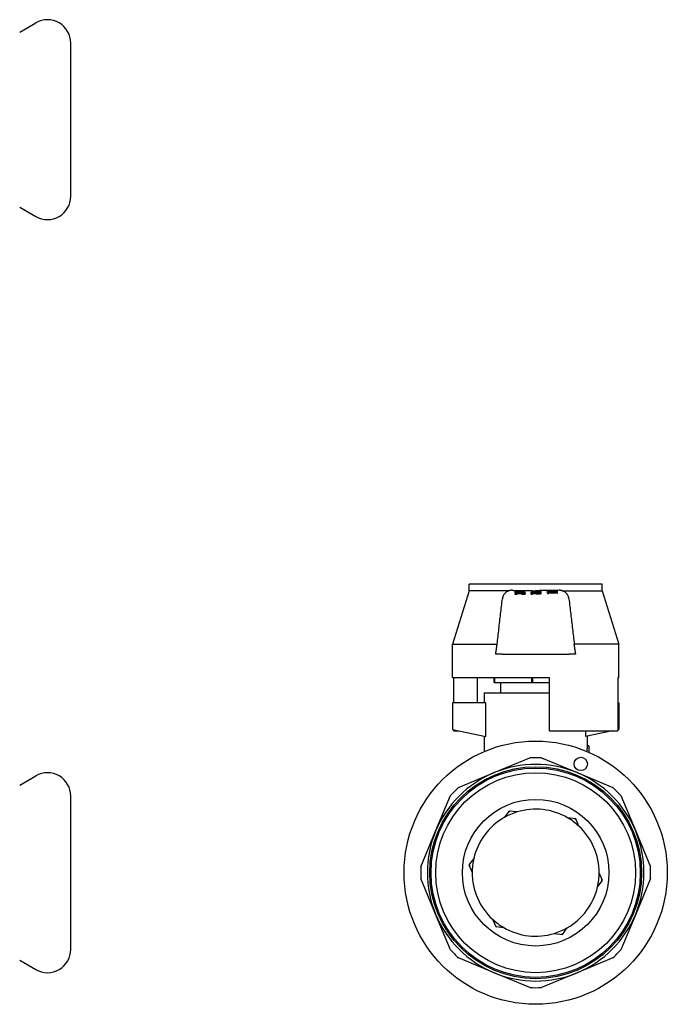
# Model space of a CAD drawing. Header units: millimetres. Extents: x 68 to 3753, y 43 to 336.
# Tile 8 of 8: x 372 to 469, y 184 to 331. Entities that reach past the tile are written whole.
import ezdxf

# ---------------------------------------------------------------- set-up
doc = ezdxf.new("R2010")
doc.units = ezdxf.units.MM
doc.layers.add('DETAIL', color=2, linetype='Continuous')

msp = doc.modelspace()

# ---------------------------------------------------------------- linework, layer by layer
at = {"layer": 'DETAIL'}
for p, q in [((371.98, 329.49), (374.4, 330.89)), ((379.65, 304.86), (379.65, 327.86)), ((371.98, 303.22), (374.4, 301.83)), ((459.4, 246.69), (439.4, 246.69)), ((439.4, 245.69), (439.4, 246.69)), ((459.4, 245.69), (459.4, 246.69)), ((439.4, 245.69), (436.9, 237.69)), ((445.43, 245.69), (439.4, 245.69)), ((446.25, 245.21), (446.25, 245.2)), ((446.27, 245.38), (446.27, 245.37)), ((446.29, 245.58), (446.29, 245.56)), ((447.46, 245.58), (446.29, 245.58)), ((446.29, 245.55), (446.29, 245.56)), ((446.29, 245.56), (447.81, 245.56)), ((446.29, 245.55), (447.81, 245.55)), ((446.29, 245.51), (446.29, 245.44)), ((446.43, 245.51), (446.29, 245.51)), ((446.29, 245.43), (446.29, 245.44)), ((446.29, 245.44), (446.46, 245.44)), ((446.29, 245.43), (446.46, 245.43)), ((446.46, 245.44), (446.46, 245.5)), ((446.46, 245.43), (446.46, 245.44)), ((447.05, 245.32), (447.05, 245.33)), ((447.29, 245.51), (447.29, 245.49)), ((447.29, 245.48), (447.29, 245.49)), ((447.37, 245.43), (447.37, 245.44)), ((447.56, 245.6), (447.46, 245.6)), ((447.46, 245.6), (447.46, 245.58)), ((447.49, 245.29), (447.49, 245.28)), ((447.81, 245.56), (447.81, 245.57)), ((447.81, 245.55), (447.81, 245.56)), ((447.81, 245.46), (447.81, 245.47)), ((447.81, 245.37), (447.81, 245.38)), ((447.86, 245.21), (447.86, 245.2)), ((447.89, 245.29), (447.89, 245.28)), ((450.07, 245.58), (448.74, 245.58)), ((448.74, 245.58), (448.74, 245.56)), ((448.74, 245.56), (450.07, 245.56)), ((448.74, 245.55), (448.74, 245.56)), ((448.74, 245.55), (450.07, 245.55)), ((448.74, 245.51), (448.74, 245.43)), ((450.24, 245.51), (448.74, 245.51)), ((448.74, 245.42), (448.74, 245.43)), ((448.74, 245.43), (448.91, 245.43)), ((448.74, 245.42), (448.91, 245.42)), ((450.24, 245.42), (448.74, 245.42)), ((448.74, 245.42), (448.74, 245.4)), ((448.74, 245.4), (449.81, 245.4)), ((449.81, 245.4), (448.74, 245.38)), ((448.74, 245.39), (448.74, 245.4)), ((448.74, 245.39), (449.35, 245.39)), ((448.74, 245.38), (448.74, 245.37)), ((448.74, 245.37), (449.81, 245.35)), ((448.74, 245.36), (448.74, 245.37)), ((448.74, 245.36), (449.35, 245.35)), ((448.74, 245.35), (448.74, 245.33)), ((449.81, 245.35), (448.74, 245.35)), ((448.74, 245.32), (448.74, 245.33)), ((448.74, 245.33), (450.24, 245.33)), ((448.74, 245.32), (450.24, 245.32)), ((450.24, 245.32), (448.74, 245.32)), ((448.74, 245.32), (448.74, 245.3)), ((448.74, 245.3), (449.32, 245.3)), ((448.74, 245.29), (448.74, 245.3)), ((448.74, 245.29), (449.32, 245.29)), ((448.74, 245.21), (448.74, 245.2)), ((448.93, 245.21), (448.74, 245.21)), ((448.91, 245.43), (448.91, 245.5)), ((448.91, 245.5), (449.45, 245.5)), ((448.91, 245.49), (449.45, 245.49)), ((448.91, 245.42), (448.91, 245.43)), ((448.93, 245.2), (448.93, 245.21)), ((449.25, 245.38), (450.24, 245.39)), ((449.25, 245.37), (449.25, 245.38)), ((450.24, 245.36), (449.25, 245.37)), ((449.32, 245.3), (449.32, 245.28)), ((449.32, 245.28), (449.32, 245.27)), ((449.45, 245.5), (449.45, 245.44)), ((449.45, 245.44), (449.62, 245.44)), ((449.45, 245.43), (449.45, 245.44)), ((449.45, 245.43), (449.62, 245.43)), ((449.49, 245.37), (450.24, 245.38)), ((450.07, 245.3), (449.49, 245.3)), ((449.49, 245.3), (449.49, 245.28)), ((450.07, 245.29), (449.49, 245.29)), ((449.62, 245.44), (449.62, 245.5)), ((449.62, 245.5), (450.07, 245.5)), ((449.62, 245.49), (450.07, 245.49)), ((449.62, 245.43), (449.62, 245.44)), ((449.78, 245.23), (449.78, 245.24)), ((449.81, 245.4), (449.81, 245.4)), ((449.81, 245.35), (449.81, 245.35)), ((450.24, 245.61), (450.07, 245.61)), ((450.07, 245.61), (450.07, 245.58)), ((450.07, 245.56), (450.07, 245.53)), ((450.07, 245.52), (450.07, 245.53)), ((450.07, 245.53), (450.24, 245.53)), ((450.07, 245.52), (450.24, 245.52)), ((450.07, 245.5), (450.07, 245.44)), ((450.07, 245.44), (450.24, 245.44)), ((450.07, 245.43), (450.07, 245.44)), ((450.07, 245.43), (450.24, 245.43)), ((450.07, 245.28), (450.07, 245.3)), ((450.24, 245.53), (450.24, 245.61)), ((450.24, 245.52), (450.24, 245.53)), ((450.24, 245.44), (450.24, 245.51)), ((450.24, 245.43), (450.24, 245.44)), ((450.24, 245.39), (450.24, 245.42)), ((450.24, 245.38), (450.24, 245.39)), ((450.24, 245.33), (450.24, 245.36)), ((450.24, 245.32), (450.24, 245.33)), ((450.24, 245.28), (450.24, 245.32)), ((450.24, 245.27), (450.24, 245.28)), ((452.69, 245.61), (451.19, 245.61)), ((451.19, 245.61), (451.19, 245.6)), ((451.19, 245.6), (452.26, 245.6)), ((452.26, 245.6), (451.19, 245.58)), ((451.19, 245.59), (451.19, 245.6)), ((451.19, 245.59), (451.8, 245.59)), ((451.19, 245.58), (451.19, 245.57)), ((451.19, 245.57), (452.26, 245.55)), ((451.19, 245.56), (451.19, 245.57)), ((451.19, 245.56), (451.8, 245.54)), ((451.19, 245.54), (451.19, 245.53)), ((452.26, 245.54), (451.19, 245.54)), ((451.19, 245.52), (451.19, 245.53)), ((451.19, 245.53), (452.69, 245.53)), ((451.19, 245.52), (452.69, 245.52)), ((452.69, 245.48), (451.19, 245.52)), ((451.19, 245.52), (451.19, 245.5)), ((451.19, 245.5), (451.65, 245.49)), ((451.19, 245.49), (451.19, 245.5)), ((451.19, 245.49), (451.65, 245.48)), ((451.19, 245.43), (452.69, 245.47)), ((451.65, 245.45), (451.19, 245.44)), ((451.19, 245.44), (451.19, 245.43)), ((451.19, 245.42), (451.19, 245.43)), ((451.97, 245.39), (451.19, 245.42)), ((451.19, 245.42), (451.19, 245.4)), ((451.19, 245.4), (451.81, 245.38)), ((451.19, 245.39), (451.19, 245.4)), ((451.19, 245.39), (451.69, 245.37)), ((451.81, 245.38), (451.19, 245.35)), ((451.19, 245.33), (451.98, 245.37)), ((451.19, 245.32), (451.98, 245.36)), ((451.19, 245.35), (451.19, 245.33)), ((451.19, 245.32), (451.19, 245.33)), ((451.19, 245.31), (451.19, 245.29)), ((451.38, 245.31), (451.19, 245.31)), ((451.19, 245.28), (451.19, 245.29)), ((451.19, 245.29), (451.38, 245.29)), ((451.19, 245.28), (451.38, 245.28)), ((451.25, 245.42), (452.69, 245.45)), ((451.38, 245.29), (451.38, 245.31)), ((451.38, 245.28), (451.38, 245.29)), ((451.65, 245.49), (451.65, 245.45)), ((451.7, 245.57), (452.69, 245.59)), ((452.69, 245.55), (451.7, 245.57)), ((451.7, 245.57), (451.7, 245.57)), ((452.34, 245.47), (451.82, 245.49)), ((451.82, 245.49), (451.82, 245.46)), ((452.22, 245.47), (451.82, 245.48)), ((451.82, 245.46), (452.34, 245.47)), ((451.94, 245.57), (452.69, 245.58)), ((452.69, 245.42), (451.97, 245.39)), ((451.98, 245.37), (452.69, 245.34)), ((451.98, 245.36), (451.98, 245.37)), ((451.98, 245.36), (452.69, 245.33)), ((452.14, 245.38), (452.69, 245.4)), ((452.69, 245.35), (452.14, 245.38)), ((452.26, 245.6), (452.26, 245.6)), ((452.26, 245.55), (452.26, 245.54)), ((452.26, 245.37), (452.69, 245.39)), ((452.34, 245.47), (452.34, 245.47)), ((452.69, 245.59), (452.69, 245.61)), ((452.69, 245.58), (452.69, 245.59)), ((452.69, 245.53), (452.69, 245.55)), ((452.69, 245.52), (452.69, 245.53)), ((452.69, 245.47), (452.69, 245.48)), ((452.69, 245.45), (452.69, 245.47)), ((452.69, 245.4), (452.69, 245.42)), ((452.69, 245.39), (452.69, 245.4)), ((452.69, 245.34), (452.69, 245.35)), ((452.69, 245.33), (452.69, 245.34)), ((453.37, 245.69), (459.4, 245.69)), ((459.4, 245.69), (461.9, 237.69)), ((446.66, 245.16), (446.66, 245.15)), ((447.42, 245.16), (447.26, 245.16)), ((447.26, 245.16), (447.26, 245.16)), ((447.26, 245.16), (447.73, 245.16)), ((447.26, 245.15), (447.26, 245.16)), ((447.26, 245.15), (447.73, 245.15)), ((447.73, 245.16), (447.63, 245.16)), ((447.73, 245.16), (447.73, 245.16)), ((447.73, 245.15), (447.73, 245.16)), ((448.74, 245.19), (448.74, 245.2)), ((448.74, 245.2), (448.93, 245.2)), ((448.74, 245.19), (448.93, 245.19)), ((448.93, 245.19), (448.93, 245.2)), ((436.9, 237.69), (443.62, 237.69)), ((436.9, 232.69), (436.9, 237.69)), ((461.9, 237.69), (455.19, 237.69)), ((461.9, 232.69), (461.9, 237.69)), ((443.4, 236.19), (443.41, 236.29)), ((444.39, 236.19), (443.4, 236.19)), ((444.39, 236.19), (445.89, 236.19)), ((445.89, 236.19), (452.92, 236.19)), ((452.92, 236.19), (454.41, 236.19)), ((455.4, 236.19), (454.41, 236.19)), ((455.39, 236.29), (455.4, 236.19)), ((436.9, 232.69), (451.5, 232.69)), ((437.08, 232.69), (437.08, 228.89)), ((440.65, 228.89), (440.65, 232.69)), ((443.17, 231.92), (443.17, 232.69)), ((443.17, 231.92), (443.21, 231.92)), ((443.21, 232.69), (443.21, 231.92)), ((443.21, 231.92), (448.84, 231.92)), ((444.15, 230.39), (444.15, 231.92)), ((448.84, 231.92), (448.84, 232.69)), ((448.84, 231.92), (448.94, 231.92)), ((448.94, 232.69), (448.94, 231.92)), ((448.94, 231.92), (451.5, 231.92)), ((451.5, 224.69), (451.5, 232.69)), ((461.73, 232.69), (461.73, 224.69)), ((461.73, 232.69), (461.9, 232.69)), ((441.65, 230.39), (451.5, 230.39)), ((441.65, 230.39), (441.65, 228.89)), ((441.92, 228.89), (436.9, 228.89)), ((436.9, 228.89), (436.9, 224.89)), ((441.92, 223.84), (441.92, 228.89)), ((461.73, 228.89), (461.9, 228.89)), ((461.9, 228.89), (461.9, 224.89)), ((436.9, 224.89), (441.92, 223.84)), ((437.08, 224.86), (437.08, 224.69)), ((437.08, 224.69), (437.85, 224.69)), ((451.5, 224.69), (461.73, 224.69)), ((456.89, 224.69), (456.89, 223.84)), ((460.95, 224.69), (456.89, 223.84)), ((461.9, 224.89), (461.73, 224.86)), ((441.65, 223.89), (441.65, 221.56)), ((457.15, 223.89), (457.15, 222.41)), ((457.4, 222.41), (457.15, 222.41)), ((457.4, 222.41), (457.4, 221.45)), ((443.18, 218.41), (448.53, 220.62)), ((450.27, 220.62), (455.62, 218.41)), ((371.98, 216.53), (374.4, 217.92)), ((437.84, 216.19), (443.18, 218.41)), ((455.62, 218.41), (460.97, 216.19)), ((379.65, 191.89), (379.65, 214.89)), ((434.39, 209.61), (436.6, 214.96)), ((462.2, 214.96), (464.42, 209.61)), ((445.4, 212.64), (444.66, 211.66)), ((446.62, 212.5), (445.4, 212.64)), ((455.41, 211.49), (454.19, 211.63)), ((455.9, 210.36), (455.41, 211.49)), ((432.17, 204.26), (434.39, 209.61)), ((464.42, 209.61), (466.63, 204.26)), ((440.12, 205.54), (439.39, 204.55)), ((439.39, 204.55), (439.88, 203.42)), ((434.39, 197.18), (432.17, 202.52)), ((459.42, 202.24), (458.93, 203.37)), ((466.63, 202.52), (464.42, 197.18)), ((458.68, 201.25), (459.42, 202.24)), ((436.6, 191.83), (434.39, 197.18)), ((464.42, 197.18), (462.2, 191.83)), ((442.91, 196.43), (443.4, 195.3)), ((443.4, 195.3), (444.62, 195.16)), ((453.41, 194.14), (454.14, 195.13)), ((452.19, 194.28), (453.41, 194.14)), ((443.18, 188.38), (437.84, 190.6)), ((460.97, 190.6), (455.62, 188.38)), ((371.98, 190.26), (374.4, 188.86)), ((448.53, 186.17), (443.18, 188.38)), ((455.62, 188.38), (450.27, 186.17))]:
    msp.add_line(p, q, dxfattribs=at)
at = {"layer": 'DETAIL', "flags": 128}
for points in [[(445.43, 245.69), (445.36, 245.67), (445.29, 245.64), (445.22, 245.62), (445.16, 245.58), (445.1, 245.55), (445.04, 245.51), (444.98, 245.47), (444.92, 245.43), (444.87, 245.38), (444.82, 245.33), (444.77, 245.28), (444.73, 245.23), (444.68, 245.17), (444.64, 245.12), (444.61, 245.06), (444.57, 245), (444.54, 244.94), (444.51, 244.87), (444.49, 244.81), (444.46, 244.74), (444.44, 244.67), (444.43, 244.6), (444.42, 244.53), (444.41, 244.46)], [(445.9, 245.75), (445.88, 245.75), (445.86, 245.75), (445.84, 245.75), (445.82, 245.75), (445.8, 245.75), (445.78, 245.75), (445.76, 245.75), (445.74, 245.75), (445.72, 245.74), (445.7, 245.74), (445.68, 245.74), (445.66, 245.74), (445.64, 245.74), (445.62, 245.73), (445.61, 245.73), (445.59, 245.73), (445.57, 245.72), (445.55, 245.72), (445.53, 245.72), (445.51, 245.71), (445.49, 245.71), (445.47, 245.7), (445.45, 245.7), (445.43, 245.69)], [(445.9, 245.75), (446.04, 245.74), (446.18, 245.74), (446.32, 245.74), (446.46, 245.73), (446.61, 245.73), (446.75, 245.72), (446.89, 245.72), (447.04, 245.72), (447.18, 245.72), (447.33, 245.71), (447.48, 245.71), (447.62, 245.71), (447.77, 245.71), (447.92, 245.7), (448.06, 245.7), (448.21, 245.7), (448.36, 245.7), (448.51, 245.7), (448.66, 245.7), (448.81, 245.7), (448.95, 245.69), (449.1, 245.69), (449.25, 245.69), (449.4, 245.69)], [(447.63, 245.16), (447.79, 245.19), (447.86, 245.21), (447.79, 245.24), (447.6, 245.25), (447.34, 245.26), (447.05, 245.27), (446.76, 245.26), (446.5, 245.25), (446.31, 245.24), (446.25, 245.21), (446.32, 245.19), (446.5, 245.17), (446.6, 245.17), (446.42, 245.19), (446.36, 245.21), (446.45, 245.23), (446.68, 245.25), (446.96, 245.25), (447.26, 245.25), (447.53, 245.24), (447.72, 245.23), (447.77, 245.2), (447.66, 245.18), (447.42, 245.16)], [(447.05, 245.42), (447, 245.42), (446.96, 245.42), (446.92, 245.42), (446.87, 245.42), (446.83, 245.42), (446.79, 245.42), (446.75, 245.42), (446.71, 245.42), (446.66, 245.41), (446.62, 245.41), (446.58, 245.41), (446.54, 245.41), (446.51, 245.41), (446.47, 245.41), (446.43, 245.41), (446.4, 245.4), (446.37, 245.4), (446.34, 245.4), (446.32, 245.39), (446.3, 245.39), (446.29, 245.39), (446.28, 245.38), (446.27, 245.38), (446.27, 245.38)], [(446.27, 245.38), (446.27, 245.37), (446.28, 245.37), (446.29, 245.37), (446.3, 245.36), (446.32, 245.36), (446.34, 245.36), (446.37, 245.35), (446.4, 245.35), (446.43, 245.35), (446.47, 245.35), (446.51, 245.34), (446.55, 245.34), (446.59, 245.34), (446.63, 245.34), (446.67, 245.34), (446.71, 245.34), (446.75, 245.34), (446.79, 245.34), (446.83, 245.34), (446.88, 245.33), (446.92, 245.33), (446.96, 245.33), (447, 245.33), (447.05, 245.33)], [(447.05, 245.32), (447, 245.32), (446.96, 245.32), (446.92, 245.32), (446.88, 245.32), (446.83, 245.33), (446.79, 245.33), (446.75, 245.33), (446.71, 245.33), (446.67, 245.33), (446.63, 245.33), (446.59, 245.33), (446.55, 245.33), (446.51, 245.33), (446.47, 245.34), (446.43, 245.34), (446.4, 245.34), (446.37, 245.34), (446.34, 245.35), (446.32, 245.35), (446.3, 245.35), (446.29, 245.36), (446.28, 245.36), (446.27, 245.36), (446.27, 245.37)], [(447.77, 245.2), (447.75, 245.21), (447.73, 245.21), (447.7, 245.22), (447.65, 245.23), (447.59, 245.23), (447.53, 245.23), (447.46, 245.24), (447.39, 245.24), (447.31, 245.24), (447.23, 245.24), (447.15, 245.24), (447.08, 245.24), (447, 245.24), (446.92, 245.24), (446.84, 245.24), (446.76, 245.24), (446.69, 245.24), (446.62, 245.24), (446.55, 245.23), (446.49, 245.23), (446.44, 245.22), (446.4, 245.22), (446.37, 245.21), (446.36, 245.2)], [(446.96, 245.48), (446.94, 245.48), (446.92, 245.48), (446.9, 245.48), (446.88, 245.48), (446.87, 245.49), (446.85, 245.49), (446.83, 245.49), (446.81, 245.49), (446.79, 245.49), (446.77, 245.5), (446.74, 245.5), (446.72, 245.5), (446.7, 245.5), (446.68, 245.5), (446.66, 245.5), (446.63, 245.5), (446.61, 245.51), (446.58, 245.51), (446.56, 245.51), (446.54, 245.51), (446.51, 245.51), (446.48, 245.51), (446.46, 245.51), (446.43, 245.51)], [(446.44, 245.38), (446.44, 245.38), (446.45, 245.38), (446.46, 245.38), (446.47, 245.39), (446.49, 245.39), (446.51, 245.39), (446.54, 245.39), (446.56, 245.39), (446.59, 245.39), (446.62, 245.4), (446.65, 245.4), (446.68, 245.4), (446.71, 245.4), (446.74, 245.4), (446.77, 245.4), (446.8, 245.4), (446.83, 245.4), (446.86, 245.4), (446.89, 245.4), (446.92, 245.4), (446.95, 245.4), (446.98, 245.4), (447.01, 245.4), (447.05, 245.4)], [(447.05, 245.39), (447.02, 245.39), (446.99, 245.39), (446.96, 245.39), (446.93, 245.39), (446.9, 245.39), (446.88, 245.39), (446.85, 245.39), (446.82, 245.39), (446.79, 245.39), (446.76, 245.39), (446.73, 245.39), (446.71, 245.39), (446.68, 245.39), (446.65, 245.39), (446.63, 245.39), (446.6, 245.38), (446.57, 245.38), (446.55, 245.38), (446.53, 245.38), (446.5, 245.38), (446.48, 245.38), (446.47, 245.38), (446.45, 245.37), (446.44, 245.37)], [(447.05, 245.35), (447.02, 245.35), (446.98, 245.35), (446.95, 245.35), (446.92, 245.35), (446.89, 245.35), (446.86, 245.35), (446.83, 245.35), (446.8, 245.35), (446.77, 245.35), (446.74, 245.35), (446.71, 245.35), (446.68, 245.36), (446.65, 245.36), (446.62, 245.36), (446.59, 245.36), (446.57, 245.36), (446.54, 245.36), (446.51, 245.36), (446.49, 245.36), (446.47, 245.37), (446.46, 245.37), (446.45, 245.37), (446.44, 245.37), (446.44, 245.38)], [(446.46, 245.5), (446.48, 245.49), (446.49, 245.49), (446.51, 245.49), (446.53, 245.49), (446.55, 245.49), (446.57, 245.49), (446.58, 245.49), (446.6, 245.49), (446.62, 245.49), (446.63, 245.49), (446.65, 245.48), (446.66, 245.48), (446.68, 245.48), (446.69, 245.48), (446.71, 245.48), (446.72, 245.48), (446.74, 245.48), (446.75, 245.47), (446.77, 245.47), (446.78, 245.47), (446.79, 245.47), (446.81, 245.47), (446.82, 245.47), (446.84, 245.47)], [(446.84, 245.46), (446.82, 245.46), (446.81, 245.46), (446.79, 245.46), (446.78, 245.46), (446.77, 245.46), (446.75, 245.46), (446.74, 245.47), (446.72, 245.47), (446.71, 245.47), (446.69, 245.47), (446.68, 245.47), (446.66, 245.47), (446.65, 245.47), (446.63, 245.48), (446.62, 245.48), (446.6, 245.48), (446.58, 245.48), (446.57, 245.48), (446.55, 245.48), (446.53, 245.48), (446.51, 245.48), (446.49, 245.48), (446.48, 245.48), (446.46, 245.49)], [(446.84, 245.47), (446.85, 245.46), (446.87, 245.46), (446.89, 245.46), (446.91, 245.46), (446.93, 245.46), (446.95, 245.46), (446.97, 245.45), (446.99, 245.45), (447.01, 245.45), (447.03, 245.45), (447.05, 245.45), (447.07, 245.45), (447.09, 245.45), (447.11, 245.44), (447.14, 245.44), (447.16, 245.44), (447.19, 245.44), (447.21, 245.44), (447.24, 245.44), (447.26, 245.44), (447.29, 245.44), (447.32, 245.44), (447.35, 245.44), (447.37, 245.44)], [(447.37, 245.43), (447.35, 245.43), (447.32, 245.43), (447.29, 245.43), (447.26, 245.43), (447.24, 245.43), (447.21, 245.43), (447.19, 245.43), (447.16, 245.43), (447.14, 245.43), (447.11, 245.43), (447.09, 245.44), (447.07, 245.44), (447.05, 245.44), (447.03, 245.44), (447.01, 245.44), (446.99, 245.44), (446.97, 245.44), (446.95, 245.45), (446.93, 245.45), (446.91, 245.45), (446.89, 245.45), (446.87, 245.45), (446.85, 245.45), (446.84, 245.46)], [(447.38, 245.45), (447.36, 245.45), (447.34, 245.45), (447.32, 245.45), (447.3, 245.45), (447.27, 245.45), (447.25, 245.46), (447.23, 245.46), (447.21, 245.46), (447.19, 245.46), (447.18, 245.46), (447.16, 245.46), (447.14, 245.46), (447.12, 245.46), (447.11, 245.46), (447.09, 245.46), (447.07, 245.47), (447.06, 245.47), (447.04, 245.47), (447.03, 245.47), (447.01, 245.47), (447, 245.47), (446.99, 245.47), (446.97, 245.48), (446.96, 245.48)], [(447.81, 245.38), (447.81, 245.38), (447.81, 245.38), (447.8, 245.39), (447.78, 245.39), (447.77, 245.39), (447.74, 245.4), (447.72, 245.4), (447.69, 245.4), (447.65, 245.41), (447.62, 245.41), (447.58, 245.41), (447.54, 245.41), (447.5, 245.41), (447.46, 245.41), (447.42, 245.41), (447.38, 245.42), (447.34, 245.42), (447.3, 245.42), (447.26, 245.42), (447.22, 245.42), (447.17, 245.42), (447.13, 245.42), (447.09, 245.42), (447.05, 245.42)], [(447.05, 245.4), (447.08, 245.4), (447.11, 245.4), (447.14, 245.4), (447.17, 245.4), (447.2, 245.4), (447.23, 245.4), (447.26, 245.4), (447.29, 245.4), (447.32, 245.4), (447.35, 245.4), (447.38, 245.4), (447.41, 245.4), (447.44, 245.4), (447.47, 245.4), (447.49, 245.39), (447.52, 245.39), (447.55, 245.39), (447.57, 245.39), (447.59, 245.39), (447.61, 245.39), (447.63, 245.38), (447.64, 245.38), (447.64, 245.38), (447.65, 245.38)], [(447.64, 245.37), (447.63, 245.37), (447.62, 245.38), (447.6, 245.38), (447.58, 245.38), (447.56, 245.38), (447.54, 245.38), (447.51, 245.38), (447.49, 245.38), (447.46, 245.39), (447.43, 245.39), (447.41, 245.39), (447.38, 245.39), (447.35, 245.39), (447.33, 245.39), (447.3, 245.39), (447.27, 245.39), (447.24, 245.39), (447.21, 245.39), (447.19, 245.39), (447.16, 245.39), (447.13, 245.39), (447.1, 245.39), (447.07, 245.39), (447.05, 245.39)], [(447.05, 245.33), (447.09, 245.33), (447.13, 245.33), (447.17, 245.33), (447.22, 245.33), (447.26, 245.34), (447.3, 245.34), (447.34, 245.34), (447.38, 245.34), (447.42, 245.34), (447.46, 245.34), (447.5, 245.34), (447.54, 245.34), (447.58, 245.34), (447.62, 245.35), (447.65, 245.35), (447.69, 245.35), (447.72, 245.35), (447.74, 245.36), (447.77, 245.36), (447.78, 245.36), (447.8, 245.37), (447.81, 245.37), (447.81, 245.37), (447.81, 245.38)], [(447.65, 245.38), (447.64, 245.37), (447.64, 245.37), (447.63, 245.37), (447.61, 245.37), (447.59, 245.36), (447.57, 245.36), (447.55, 245.36), (447.52, 245.36), (447.49, 245.36), (447.47, 245.36), (447.44, 245.36), (447.41, 245.36), (447.38, 245.35), (447.35, 245.35), (447.32, 245.35), (447.29, 245.35), (447.26, 245.35), (447.23, 245.35), (447.2, 245.35), (447.17, 245.35), (447.14, 245.35), (447.11, 245.35), (447.08, 245.35), (447.05, 245.35)], [(447.81, 245.37), (447.81, 245.36), (447.81, 245.36), (447.8, 245.36), (447.78, 245.35), (447.77, 245.35), (447.74, 245.35), (447.72, 245.34), (447.69, 245.34), (447.65, 245.34), (447.62, 245.34), (447.58, 245.33), (447.54, 245.33), (447.5, 245.33), (447.46, 245.33), (447.42, 245.33), (447.38, 245.33), (447.34, 245.33), (447.3, 245.33), (447.26, 245.33), (447.22, 245.32), (447.17, 245.32), (447.13, 245.32), (447.09, 245.32), (447.05, 245.32)], [(447.81, 245.47), (447.81, 245.48), (447.81, 245.48), (447.8, 245.48), (447.8, 245.48), (447.79, 245.49), (447.78, 245.49), (447.76, 245.49), (447.74, 245.49), (447.72, 245.5), (447.7, 245.5), (447.68, 245.5), (447.65, 245.5), (447.63, 245.5), (447.6, 245.5), (447.57, 245.51), (447.54, 245.51), (447.51, 245.51), (447.48, 245.51), (447.45, 245.51), (447.42, 245.51), (447.39, 245.51), (447.35, 245.51), (447.32, 245.51), (447.29, 245.51)], [(447.29, 245.49), (447.31, 245.49), (447.33, 245.49), (447.35, 245.49), (447.37, 245.49), (447.39, 245.49), (447.41, 245.49), (447.43, 245.49), (447.45, 245.49), (447.47, 245.49), (447.49, 245.49), (447.51, 245.49), (447.53, 245.49), (447.54, 245.49), (447.56, 245.49), (447.57, 245.49), (447.59, 245.49), (447.6, 245.48), (447.61, 245.48), (447.62, 245.48), (447.63, 245.48), (447.64, 245.48), (447.64, 245.48), (447.64, 245.47), (447.65, 245.47)], [(447.64, 245.47), (447.63, 245.47), (447.63, 245.47), (447.62, 245.47), (447.61, 245.47), (447.6, 245.47), (447.59, 245.48), (447.58, 245.48), (447.56, 245.48), (447.55, 245.48), (447.53, 245.48), (447.52, 245.48), (447.5, 245.48), (447.49, 245.48), (447.47, 245.48), (447.45, 245.48), (447.43, 245.48), (447.42, 245.48), (447.4, 245.48), (447.38, 245.48), (447.36, 245.48), (447.34, 245.48), (447.33, 245.48), (447.31, 245.48), (447.29, 245.48)], [(447.37, 245.44), (447.4, 245.44), (447.43, 245.44), (447.46, 245.44), (447.48, 245.44), (447.51, 245.44), (447.54, 245.44), (447.57, 245.44), (447.59, 245.44), (447.62, 245.44), (447.64, 245.44), (447.67, 245.44), (447.69, 245.45), (447.71, 245.45), (447.73, 245.45), (447.75, 245.45), (447.76, 245.45), (447.77, 245.46), (447.78, 245.46), (447.79, 245.46), (447.8, 245.46), (447.81, 245.47), (447.81, 245.47), (447.81, 245.47), (447.81, 245.47)], [(447.81, 245.46), (447.81, 245.46), (447.81, 245.46), (447.81, 245.46), (447.8, 245.45), (447.79, 245.45), (447.78, 245.45), (447.77, 245.45), (447.76, 245.44), (447.75, 245.44), (447.73, 245.44), (447.71, 245.44), (447.69, 245.44), (447.67, 245.43), (447.64, 245.43), (447.62, 245.43), (447.59, 245.43), (447.57, 245.43), (447.54, 245.43), (447.51, 245.43), (447.48, 245.43), (447.46, 245.43), (447.43, 245.43), (447.4, 245.43), (447.37, 245.43)], [(447.65, 245.47), (447.64, 245.47), (447.64, 245.47), (447.64, 245.47), (447.64, 245.47), (447.63, 245.47), (447.63, 245.46), (447.62, 245.46), (447.61, 245.46), (447.6, 245.46), (447.59, 245.46), (447.58, 245.46), (447.57, 245.46), (447.55, 245.46), (447.54, 245.46), (447.52, 245.46), (447.51, 245.46), (447.49, 245.45), (447.48, 245.45), (447.46, 245.45), (447.45, 245.45), (447.43, 245.45), (447.41, 245.45), (447.4, 245.45), (447.38, 245.45)], [(447.68, 245.3), (447.66, 245.3), (447.63, 245.3), (447.61, 245.3), (447.58, 245.3), (447.56, 245.3), (447.54, 245.3), (447.53, 245.3), (447.51, 245.29), (447.5, 245.29), (447.5, 245.29), (447.49, 245.29), (447.49, 245.29), (447.5, 245.28), (447.5, 245.28), (447.51, 245.28), (447.52, 245.28), (447.54, 245.28), (447.56, 245.27), (447.58, 245.27), (447.6, 245.27), (447.62, 245.27), (447.65, 245.27), (447.68, 245.27), (447.7, 245.27)], [(447.7, 245.26), (447.69, 245.26), (447.68, 245.26), (447.66, 245.26), (447.65, 245.26), (447.64, 245.26), (447.62, 245.26), (447.61, 245.26), (447.6, 245.26), (447.59, 245.26), (447.57, 245.26), (447.56, 245.26), (447.55, 245.26), (447.54, 245.26), (447.53, 245.27), (447.53, 245.27), (447.52, 245.27), (447.51, 245.27), (447.51, 245.27), (447.5, 245.27), (447.5, 245.27), (447.5, 245.27), (447.49, 245.27), (447.49, 245.28), (447.49, 245.28)], [(447.81, 245.57), (447.79, 245.57), (447.77, 245.57), (447.75, 245.57), (447.74, 245.57), (447.72, 245.57), (447.7, 245.58), (447.68, 245.58), (447.67, 245.58), (447.65, 245.58), (447.64, 245.58), (447.63, 245.58), (447.62, 245.58), (447.61, 245.58), (447.6, 245.59), (447.59, 245.59), (447.58, 245.59), (447.58, 245.59), (447.57, 245.59), (447.57, 245.59), (447.57, 245.6), (447.56, 245.6), (447.56, 245.6), (447.56, 245.6), (447.56, 245.6)], [(447.82, 245.28), (447.81, 245.28), (447.8, 245.28), (447.79, 245.28), (447.77, 245.28), (447.76, 245.28), (447.74, 245.28), (447.72, 245.28), (447.71, 245.28), (447.69, 245.28), (447.68, 245.28), (447.66, 245.28), (447.64, 245.28), (447.63, 245.28), (447.61, 245.28), (447.6, 245.28), (447.59, 245.28), (447.58, 245.28), (447.57, 245.28), (447.57, 245.28), (447.56, 245.28), (447.56, 245.29), (447.56, 245.29), (447.57, 245.29), (447.57, 245.29)], [(447.57, 245.29), (447.58, 245.29), (447.59, 245.29), (447.6, 245.29), (447.61, 245.29), (447.63, 245.3), (447.64, 245.3), (447.66, 245.3), (447.67, 245.3), (447.69, 245.3), (447.71, 245.3), (447.72, 245.3), (447.74, 245.3), (447.75, 245.3), (447.77, 245.29), (447.78, 245.29), (447.79, 245.29), (447.8, 245.29), (447.81, 245.29), (447.82, 245.29), (447.82, 245.29), (447.82, 245.29), (447.82, 245.28), (447.82, 245.28), (447.82, 245.28)], [(447.81, 245.28), (447.8, 245.28), (447.79, 245.28), (447.79, 245.28), (447.78, 245.28), (447.77, 245.28), (447.76, 245.29), (447.75, 245.29), (447.74, 245.29), (447.73, 245.29), (447.72, 245.29), (447.71, 245.29), (447.69, 245.29), (447.68, 245.29), (447.67, 245.29), (447.66, 245.29), (447.65, 245.29), (447.64, 245.29), (447.63, 245.29), (447.61, 245.29), (447.61, 245.28), (447.6, 245.28), (447.59, 245.28), (447.58, 245.28), (447.58, 245.28)], [(447.7, 245.27), (447.73, 245.27), (447.75, 245.27), (447.78, 245.27), (447.8, 245.27), (447.83, 245.27), (447.85, 245.27), (447.86, 245.28), (447.87, 245.28), (447.88, 245.28), (447.89, 245.28), (447.89, 245.28), (447.89, 245.29), (447.89, 245.29), (447.88, 245.29), (447.87, 245.29), (447.86, 245.3), (447.84, 245.3), (447.82, 245.3), (447.81, 245.3), (447.78, 245.3), (447.76, 245.3), (447.73, 245.3), (447.71, 245.3), (447.68, 245.3)], [(447.89, 245.28), (447.89, 245.28), (447.89, 245.27), (447.89, 245.27), (447.89, 245.27), (447.88, 245.27), (447.88, 245.27), (447.88, 245.27), (447.87, 245.27), (447.87, 245.27), (447.86, 245.27), (447.85, 245.26), (447.84, 245.26), (447.83, 245.26), (447.82, 245.26), (447.81, 245.26), (447.8, 245.26), (447.79, 245.26), (447.78, 245.26), (447.77, 245.26), (447.75, 245.26), (447.74, 245.26), (447.73, 245.26), (447.72, 245.26), (447.7, 245.26)], [(449.32, 245.28), (449.33, 245.27), (449.33, 245.27), (449.33, 245.27), (449.34, 245.27), (449.34, 245.26), (449.35, 245.26), (449.36, 245.26), (449.37, 245.26), (449.39, 245.25), (449.4, 245.25), (449.42, 245.25), (449.44, 245.25), (449.47, 245.25), (449.49, 245.24), (449.52, 245.24), (449.54, 245.24), (449.57, 245.24), (449.6, 245.24), (449.63, 245.24), (449.66, 245.24), (449.69, 245.24), (449.72, 245.24), (449.75, 245.24), (449.78, 245.24)], [(449.78, 245.23), (449.75, 245.23), (449.72, 245.23), (449.69, 245.23), (449.66, 245.23), (449.63, 245.23), (449.6, 245.23), (449.57, 245.23), (449.54, 245.23), (449.52, 245.23), (449.49, 245.23), (449.47, 245.24), (449.44, 245.24), (449.42, 245.24), (449.4, 245.24), (449.39, 245.24), (449.37, 245.25), (449.36, 245.25), (449.35, 245.25), (449.34, 245.25), (449.34, 245.26), (449.33, 245.26), (449.33, 245.26), (449.33, 245.26), (449.32, 245.27)], [(452.91, 245.75), (452.77, 245.74), (452.63, 245.74), (452.49, 245.74), (452.34, 245.73), (452.2, 245.73), (452.06, 245.72), (451.91, 245.72), (451.77, 245.72), (451.62, 245.72), (451.48, 245.71), (451.33, 245.71), (451.18, 245.71), (451.04, 245.71), (450.89, 245.7), (450.74, 245.7), (450.59, 245.7), (450.45, 245.7), (450.3, 245.7), (450.15, 245.7), (450, 245.7), (449.85, 245.69), (449.7, 245.69), (449.55, 245.69), (449.4, 245.69)], [(449.78, 245.25), (449.76, 245.25), (449.74, 245.25), (449.72, 245.25), (449.7, 245.25), (449.68, 245.25), (449.66, 245.25), (449.64, 245.25), (449.62, 245.25), (449.6, 245.26), (449.58, 245.26), (449.56, 245.26), (449.55, 245.26), (449.54, 245.26), (449.53, 245.26), (449.52, 245.26), (449.51, 245.27), (449.51, 245.27), (449.5, 245.27), (449.5, 245.27), (449.5, 245.27), (449.49, 245.28), (449.49, 245.28), (449.49, 245.28), (449.49, 245.28)], [(449.78, 245.24), (449.81, 245.24), (449.84, 245.24), (449.87, 245.24), (449.91, 245.24), (449.94, 245.24), (449.96, 245.24), (449.99, 245.24), (450.02, 245.24), (450.05, 245.24), (450.07, 245.24), (450.1, 245.24), (450.12, 245.25), (450.14, 245.25), (450.16, 245.25), (450.18, 245.25), (450.19, 245.26), (450.2, 245.26), (450.21, 245.26), (450.22, 245.26), (450.23, 245.27), (450.24, 245.27), (450.24, 245.27), (450.24, 245.27), (450.24, 245.28)], [(450.07, 245.28), (450.07, 245.28), (450.07, 245.28), (450.07, 245.28), (450.07, 245.27), (450.07, 245.27), (450.06, 245.27), (450.06, 245.27), (450.05, 245.27), (450.04, 245.26), (450.04, 245.26), (450.03, 245.26), (450.01, 245.26), (450, 245.26), (449.99, 245.26), (449.97, 245.26), (449.95, 245.25), (449.93, 245.25), (449.91, 245.25), (449.89, 245.25), (449.87, 245.25), (449.85, 245.25), (449.83, 245.25), (449.8, 245.25), (449.78, 245.25)], [(450.24, 245.27), (450.24, 245.26), (450.24, 245.26), (450.24, 245.26), (450.23, 245.26), (450.22, 245.25), (450.21, 245.25), (450.2, 245.25), (450.19, 245.25), (450.18, 245.24), (450.16, 245.24), (450.14, 245.24), (450.12, 245.24), (450.1, 245.23), (450.07, 245.23), (450.05, 245.23), (450.02, 245.23), (449.99, 245.23), (449.96, 245.23), (449.94, 245.23), (449.91, 245.23), (449.87, 245.23), (449.84, 245.23), (449.81, 245.23), (449.78, 245.23)], [(453.37, 245.69), (453.35, 245.7), (453.33, 245.7), (453.32, 245.71), (453.3, 245.71), (453.28, 245.72), (453.26, 245.72), (453.24, 245.72), (453.22, 245.73), (453.2, 245.73), (453.18, 245.73), (453.16, 245.74), (453.14, 245.74), (453.12, 245.74), (453.1, 245.74), (453.08, 245.74), (453.07, 245.75), (453.05, 245.75), (453.03, 245.75), (453.01, 245.75), (452.99, 245.75), (452.97, 245.75), (452.95, 245.75), (452.93, 245.75), (452.91, 245.75)], [(454.4, 244.46), (454.39, 244.53), (454.38, 244.6), (454.36, 244.67), (454.34, 244.74), (454.32, 244.81), (454.29, 244.87), (454.26, 244.94), (454.23, 245), (454.2, 245.06), (454.16, 245.12), (454.12, 245.17), (454.08, 245.23), (454.03, 245.28), (453.99, 245.33), (453.94, 245.38), (453.88, 245.43), (453.83, 245.47), (453.77, 245.51), (453.71, 245.55), (453.65, 245.58), (453.58, 245.62), (453.51, 245.64), (453.44, 245.67), (453.37, 245.69)], [(443.62, 237.69), (443.65, 237.98), (443.68, 238.26), (443.72, 238.54), (443.75, 238.82), (443.78, 239.1), (443.81, 239.39), (443.85, 239.67), (443.88, 239.95), (443.91, 240.23), (443.94, 240.51), (443.98, 240.8), (444.01, 241.08), (444.04, 241.36), (444.08, 241.64), (444.11, 241.92), (444.14, 242.21), (444.17, 242.49), (444.21, 242.77), (444.24, 243.05), (444.27, 243.33), (444.31, 243.62), (444.34, 243.9), (444.37, 244.18), (444.41, 244.46)], [(446.66, 245.15), (446.63, 245.15), (446.6, 245.15), (446.57, 245.15), (446.55, 245.15), (446.52, 245.15), (446.49, 245.16), (446.47, 245.16), (446.45, 245.16), (446.43, 245.16), (446.41, 245.16), (446.39, 245.17), (446.37, 245.17), (446.35, 245.17), (446.33, 245.17), (446.32, 245.18), (446.3, 245.18), (446.29, 245.18), (446.28, 245.18), (446.27, 245.19), (446.26, 245.19), (446.26, 245.19), (446.26, 245.2), (446.25, 245.2), (446.25, 245.2)], [(447.86, 245.2), (447.86, 245.2), (447.85, 245.2), (447.85, 245.2), (447.85, 245.19), (447.85, 245.19), (447.85, 245.19), (447.84, 245.19), (447.84, 245.19), (447.83, 245.19), (447.83, 245.18), (447.82, 245.18), (447.82, 245.18), (447.81, 245.18), (447.81, 245.18), (447.8, 245.18), (447.79, 245.18), (447.79, 245.17), (447.78, 245.17), (447.77, 245.17), (447.76, 245.17), (447.75, 245.17), (447.74, 245.17), (447.73, 245.17), (447.72, 245.16)], [(454.4, 244.46), (454.43, 244.18), (454.47, 243.9), (454.5, 243.62), (454.53, 243.33), (454.57, 243.05), (454.6, 242.77), (454.63, 242.49), (454.66, 242.21), (454.7, 241.92), (454.73, 241.64), (454.76, 241.36), (454.8, 241.08), (454.83, 240.8), (454.86, 240.51), (454.89, 240.23), (454.93, 239.95), (454.96, 239.67), (454.99, 239.39), (455.02, 239.1), (455.06, 238.82), (455.09, 238.54), (455.12, 238.26), (455.16, 237.98), (455.19, 237.69)], [(443.41, 236.29), (443.42, 236.35), (443.43, 236.41), (443.44, 236.47), (443.45, 236.52), (443.46, 236.58), (443.47, 236.64), (443.47, 236.7), (443.48, 236.76), (443.49, 236.82), (443.5, 236.87), (443.51, 236.93), (443.52, 236.99), (443.53, 237.05), (443.53, 237.11), (443.54, 237.17), (443.55, 237.22), (443.56, 237.28), (443.57, 237.34), (443.58, 237.4), (443.58, 237.46), (443.59, 237.52), (443.6, 237.58), (443.61, 237.63), (443.62, 237.69)], [(455.39, 236.29), (455.38, 236.35), (455.37, 236.41), (455.37, 236.47), (455.36, 236.52), (455.35, 236.58), (455.34, 236.64), (455.33, 236.7), (455.32, 236.76), (455.31, 236.81), (455.31, 236.87), (455.3, 236.93), (455.29, 236.99), (455.28, 237.05), (455.27, 237.11), (455.26, 237.17), (455.26, 237.22), (455.25, 237.28), (455.24, 237.34), (455.23, 237.4), (455.22, 237.46), (455.21, 237.52), (455.21, 237.58), (455.2, 237.63), (455.19, 237.69)], [(457.15, 222.41), (457.15, 222.41), (457.15, 222.4), (457.15, 222.4), (457.15, 222.38), (457.15, 222.37), (457.15, 222.35), (457.14, 222.33), (457.14, 222.3), (457.14, 222.28), (457.13, 222.25), (457.13, 222.21), (457.13, 222.18), (457.12, 222.14), (457.12, 222.1), (457.11, 222.05), (457.11, 222.01), (457.11, 221.96), (457.1, 221.91), (457.1, 221.86), (457.1, 221.81), (457.1, 221.75), (457.09, 221.7), (457.09, 221.64), (457.09, 221.59)]]:
    msp.add_lwpolyline(points, dxfattribs=at)
at = {"layer": 'DETAIL'}
for centre, radius in [((449.4, 203.39), 19.75), ((456.16, 219.7), 1), ((449.4, 203.39), 15.9), ((449.4, 203.39), 15.7), ((449.4, 203.39), 15), ((449.4, 203.39), 11)]:
    msp.add_circle(centre, radius, dxfattribs=at)
for centre, radius, start, end in [((376.15, 327.86), 3.5, 0, 120), ((376.15, 304.86), 3.5, 240, 0), ((449.4, 203.39), 17.25, 87.1049, 92.8951), ((449.4, 203.39), 16.25, 67.5, 112.5), ((376.15, 214.89), 3.5, 0, 120), ((449.4, 203.39), 16.25, 112.5, 157.5), ((449.4, 203.39), 16.25, 22.5, 67.5), ((449.4, 203.39), 17.25, 132.1049, 137.8951), ((449.4, 203.39), 17.25, 42.1049, 47.8951), ((449.4, 203.39), 9.53, 59.846, 106.9965), ((449.4, 203.39), 9.52, 119.846, 166.9965), ((449.4, 203.39), 9.53, 106.9965, 119.846), ((449.4, 203.39), 10, 112.6121, 114.2304), ((449.4, 203.39), 9.53, 46.9965, 59.846), ((449.4, 203.39), 10, 52.6121, 54.2304), ((449.4, 203.39), 9.53, 359.846, 46.9965), ((449.4, 203.39), 16.25, 157.5, 202.5), ((449.4, 203.39), 16.25, 0, 22.5), ((449.4, 203.39), 9.52, 166.9965, 179.846), ((449.4, 203.39), 17.25, 177.1049, 182.8951), ((449.4, 203.39), 10, 172.6121, 174.2304), ((449.4, 203.39), 17.25, 357.1049, 2.8951), ((449.4, 203.39), 9.53, 179.846, 226.9965), ((449.4, 203.39), 9.53, 346.9965, 359.846), ((449.4, 203.39), 10, 352.6121, 354.2304), ((449.4, 203.39), 16.25, 337.5, 0), ((449.4, 203.39), 9.53, 299.846, 346.9965), ((449.4, 203.39), 16.25, 202.5, 247.5), ((449.4, 203.39), 16.25, 292.5, 337.5), ((449.4, 203.39), 9.52, 226.9965, 239.846), ((449.4, 203.39), 10, 232.6121, 234.2304), ((449.4, 203.39), 9.53, 239.846, 286.9965), ((449.4, 203.39), 9.52, 286.9965, 299.846), ((449.4, 203.39), 10, 292.6121, 294.2304), ((376.15, 191.89), 3.5, 240, 0), ((449.4, 203.39), 17.25, 222.1049, 227.8951), ((449.4, 203.39), 17.25, 312.1049, 317.8951), ((449.4, 203.39), 16.25, 247.5, 292.5), ((449.4, 203.39), 17.25, 267.1049, 272.8951)]:
    msp.add_arc(centre, radius, start, end, dxfattribs=at)

doc.saveas('drawing.dxf')
